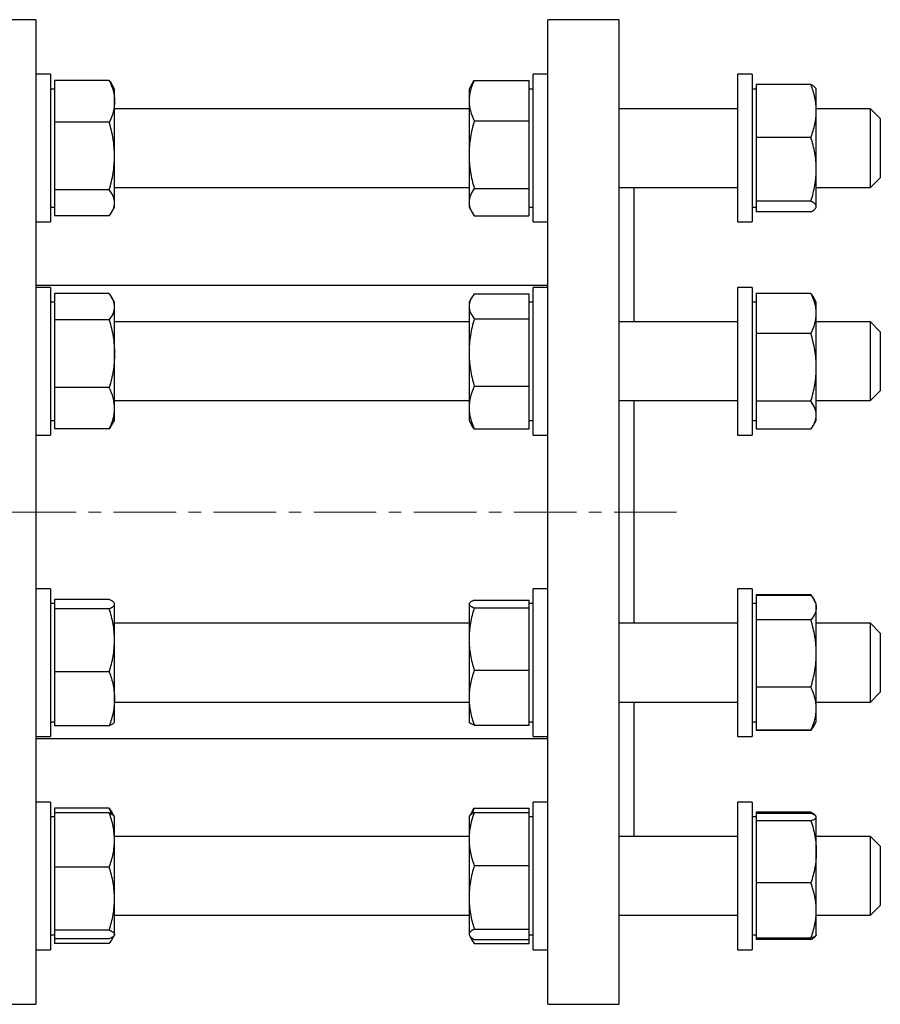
# Model space of a CAD drawing. Header units: millimetres. Extents: x 51 to 706, y 48 to 710.
# Tile 5 of 5: x 532 to 706, y 498 to 698. Entities that reach past the tile are written whole.
import ezdxf

# ---------------------------------------------------------------- set-up
doc = ezdxf.new("R2010")
doc.units = ezdxf.units.MM
doc.linetypes.add('CENTERX2', pattern=[20.32, 12.7, -2.54, 2.54, -2.54])
doc.layers.add('FORMAT', color=7, linetype='Continuous')

msp = doc.modelspace()

# ---------------------------------------------------------------- linework, layer by layer
at = {"color": 7, "linetype": 'Continuous', "lineweight": 25}
for p, q in [((534.94, 698.38), (522.94, 698.38)), ((534.94, 698.38), (534.94, 498.38)), ((653.4, 698.38), (638.9, 698.38)), ((638.9, 598.38), (638.9, 698.38)), ((653.4, 598.38), (653.4, 698.38)), ((537.94, 687.29), (534.94, 687.29)), ((537.94, 687.29), (537.94, 681.74)), ((538.74, 686.02), (538.74, 681.79)), ((549.86, 686.02), (538.74, 686.02)), ((623.97, 686.06), (635.1, 686.06)), ((635.1, 681.95), (635.1, 686.06)), ((638.9, 687.29), (635.9, 687.29)), ((635.9, 657.29), (635.9, 687.29)), ((680.4, 687.29), (677.4, 687.29)), ((677.4, 687.29), (677.4, 661.35)), ((680.4, 687.29), (680.4, 661.35)), ((538.74, 684.29), (537.94, 684.29)), ((550.94, 684.29), (550.37, 685.26)), ((550.94, 681.79), (550.94, 684.29)), ((623.53, 685.39), (622.9, 684.29)), ((622.9, 684.29), (622.9, 681.95)), ((635.9, 684.29), (635.1, 684.29)), ((681.2, 684.29), (680.4, 684.29)), ((681.2, 685.23), (681.2, 679.85)), ((692.33, 685.23), (681.2, 685.23)), ((693.4, 684.29), (693.31, 684.44)), ((693.4, 679.85), (693.4, 684.29)), ((537.94, 681.74), (537.94, 657.29)), ((538.74, 681.79), (538.74, 677.55)), ((550.94, 670.68), (550.94, 681.79)), ((622.9, 680.29), (550.94, 680.29)), ((622.9, 681.95), (622.9, 670.96)), ((635.1, 677.84), (635.1, 681.95)), ((677.4, 680.29), (653.4, 680.29)), ((704.4, 680.29), (693.4, 680.29)), ((706.4, 678.29), (704.4, 680.29)), ((704.4, 664.29), (704.4, 680.29)), ((681.2, 679.85), (681.2, 674.46)), ((693.4, 667.99), (693.4, 679.85)), ((706.4, 678.29), (706.4, 666.29)), ((538.74, 677.55), (538.74, 670.68)), ((549.86, 677.55), (538.74, 677.55)), ((623.97, 677.84), (635.1, 677.84)), ((635.1, 670.96), (635.1, 677.84)), ((692.33, 674.46), (681.2, 674.46)), ((681.2, 674.46), (681.2, 667.99)), ((538.74, 670.68), (538.74, 663.82)), ((550.94, 661.19), (550.94, 670.68)), ((622.9, 670.96), (622.9, 661.3)), ((635.1, 664.07), (635.1, 670.96)), ((681.2, 667.99), (681.2, 661.53)), ((693.4, 660.44), (693.4, 667.99)), ((704.4, 664.29), (706.4, 666.29)), ((550.94, 664.29), (622.9, 664.29)), ((623.97, 664.07), (635.1, 664.07)), ((635.1, 661.3), (635.1, 664.07)), ((653.4, 664.29), (677.4, 664.29)), ((656.4, 637), (656.4, 664.29)), ((693.4, 664.29), (704.4, 664.29)), ((549.86, 663.82), (538.74, 663.82)), ((538.74, 663.82), (538.74, 661.19)), ((537.94, 660.29), (538.74, 660.29)), ((538.74, 661.19), (538.74, 658.56)), ((550.37, 659.32), (550.94, 660.29)), ((550.94, 660.29), (550.94, 661.19)), ((622.9, 661.3), (622.9, 660.29)), ((622.9, 660.29), (623.53, 659.19)), ((635.1, 658.52), (635.1, 661.3)), ((635.1, 660.29), (635.9, 660.29)), ((677.4, 661.35), (677.4, 657.29)), ((680.4, 661.35), (680.4, 657.29)), ((680.4, 660.29), (681.2, 660.29)), ((692.33, 661.53), (681.2, 661.53)), ((681.2, 661.53), (681.2, 660.44)), ((681.2, 660.44), (681.2, 659.35)), ((693.31, 660.14), (693.4, 660.29)), ((693.4, 660.29), (693.4, 660.44)), ((549.86, 658.56), (538.74, 658.56)), ((623.97, 658.52), (635.1, 658.52)), ((692.33, 659.35), (681.2, 659.35)), ((534.94, 657.29), (537.94, 657.29)), ((635.9, 657.29), (638.9, 657.29)), ((677.4, 657.29), (680.4, 657.29)), ((638.9, 644.38), (534.94, 644.38)), ((537.94, 644), (534.94, 644)), ((537.94, 644), (537.94, 627.44)), ((538.74, 642.74), (538.74, 640.07)), ((549.86, 642.74), (538.74, 642.74)), ((550.94, 641), (550.35, 642)), ((623.97, 642.7), (635.1, 642.7)), ((635.1, 640.17), (635.1, 642.7)), ((638.9, 644), (635.9, 644)), ((635.9, 614), (635.9, 644)), ((680.4, 644), (677.4, 644)), ((677.4, 644), (677.4, 614)), ((680.4, 644), (680.4, 614)), ((681.2, 642.78), (681.2, 638.71)), ((692.33, 642.78), (681.2, 642.78)), ((693.4, 641), (692.74, 642.14)), ((538.74, 641), (537.94, 641)), ((538.74, 640.07), (538.74, 637.39)), ((550.94, 640.07), (550.94, 641)), ((550.94, 630.52), (550.94, 640.07)), ((623.41, 641.88), (622.9, 641)), ((622.9, 641), (622.9, 640.17)), ((622.9, 640.17), (622.9, 630.79)), ((635.9, 641), (635.1, 641)), ((635.1, 637.64), (635.1, 640.17)), ((681.2, 641), (680.4, 641)), ((693.4, 638.71), (693.4, 641)), ((681.2, 638.71), (681.2, 634.64)), ((693.4, 627.75), (693.4, 638.71)), ((538.74, 637.39), (538.74, 630.52)), ((549.86, 637.39), (538.74, 637.39)), ((622.9, 637), (550.94, 637)), ((623.97, 637.64), (635.1, 637.64)), ((635.1, 630.79), (635.1, 637.64)), ((677.4, 637), (653.4, 637)), ((704.4, 637), (693.4, 637)), ((706.4, 635), (704.4, 637)), ((704.4, 621), (704.4, 637)), ((681.2, 634.64), (681.2, 627.75)), ((692.33, 634.64), (681.2, 634.64)), ((706.4, 635), (706.4, 623)), ((538.74, 630.52), (538.74, 623.65)), ((550.94, 619.45), (550.94, 630.52)), ((622.9, 630.79), (622.9, 619.62)), ((635.1, 623.94), (635.1, 630.79)), ((537.94, 627.44), (537.94, 614)), ((681.2, 627.75), (681.2, 620.86)), ((693.4, 618.03), (693.4, 627.75)), ((549.86, 623.65), (538.74, 623.65)), ((538.74, 623.65), (538.74, 619.45)), ((623.97, 623.94), (635.1, 623.94)), ((635.1, 619.62), (635.1, 623.94)), ((704.4, 621), (706.4, 623)), ((550.94, 621), (622.9, 621)), ((653.4, 621), (677.4, 621)), ((656.4, 598.38), (656.4, 621)), ((692.33, 620.86), (681.2, 620.86)), ((681.2, 620.86), (681.2, 618.03)), ((693.4, 621), (704.4, 621)), ((538.74, 619.45), (538.74, 615.25)), ((550.94, 617), (550.94, 619.45)), ((622.9, 619.62), (622.9, 617)), ((635.1, 615.3), (635.1, 619.62)), ((681.2, 618.03), (681.2, 615.21)), ((693.4, 617), (693.4, 618.03)), ((537.94, 617), (538.74, 617)), ((550.35, 615.99), (550.94, 617)), ((622.9, 617), (623.41, 616.11)), ((635.1, 617), (635.9, 617)), ((680.4, 617), (681.2, 617)), ((692.74, 615.86), (693.4, 617)), ((549.86, 615.25), (538.74, 615.25)), ((623.97, 615.3), (635.1, 615.3)), ((692.33, 615.21), (681.2, 615.21)), ((534.94, 614), (537.94, 614)), ((635.9, 614), (638.9, 614)), ((677.4, 614), (680.4, 614)), ((638.9, 498.38), (638.9, 598.38)), ((653.4, 498.38), (653.4, 598.38)), ((656.4, 575.77), (656.4, 598.38)), ((537.94, 582.77), (534.94, 582.77)), ((537.94, 582.77), (537.94, 556.12)), ((638.9, 582.77), (635.9, 582.77)), ((635.9, 578.75), (635.9, 582.77)), ((680.4, 582.77), (677.4, 582.77)), ((677.4, 582.77), (677.4, 552.77)), ((680.4, 582.77), (680.4, 552.77)), ((538.74, 580.59), (538.74, 579.66)), ((549.86, 580.59), (538.74, 580.59)), ((623.97, 580.46), (635.1, 580.46)), ((635.1, 579.69), (635.1, 580.46)), ((681.2, 581.55), (681.2, 581.45)), ((692.33, 581.55), (681.2, 581.55)), ((681.2, 581.45), (681.2, 578.97)), ((692.33, 581.45), (681.2, 581.45)), ((692.44, 581.31), (692.33, 581.55)), ((693.4, 579.77), (692.91, 580.62)), ((538.74, 579.77), (537.94, 579.77)), ((538.74, 579.66), (538.74, 578.73)), ((538.74, 578.73), (538.74, 572.32)), ((549.86, 578.73), (538.74, 578.73)), ((550.94, 579.77), (550.87, 579.88)), ((550.94, 579.66), (550.94, 579.77)), ((550.94, 572.32), (550.94, 579.66)), ((622.94, 579.84), (622.9, 579.77)), ((622.9, 579.77), (622.9, 579.69)), ((622.9, 579.69), (622.9, 572.57)), ((623.97, 578.92), (635.1, 578.92)), ((635.9, 579.77), (635.1, 579.77)), ((635.1, 578.92), (635.1, 579.69)), ((635.1, 572.57), (635.1, 578.92)), ((635.9, 552.77), (635.9, 578.75)), ((681.2, 579.77), (680.4, 579.77)), ((681.2, 578.97), (681.2, 576.49)), ((693.4, 578.97), (693.4, 579.77)), ((693.4, 569.65), (693.4, 578.97)), ((681.2, 576.49), (681.2, 569.65)), ((692.33, 576.49), (681.2, 576.49)), ((622.9, 575.77), (550.94, 575.77)), ((677.4, 575.77), (653.4, 575.77)), ((704.4, 575.77), (693.4, 575.77)), ((706.4, 573.77), (704.4, 575.77)), ((704.4, 559.77), (704.4, 575.77)), ((538.74, 572.32), (538.74, 565.91)), ((550.94, 560.43), (550.94, 572.32)), ((622.9, 572.57), (622.9, 560.65)), ((635.1, 566.23), (635.1, 572.57)), ((706.4, 573.77), (706.4, 561.77)), ((681.2, 569.65), (681.2, 562.81)), ((693.4, 558.44), (693.4, 569.65)), ((623.97, 566.23), (635.1, 566.23)), ((635.1, 560.65), (635.1, 566.23)), ((549.86, 565.91), (538.74, 565.91)), ((538.74, 565.91), (538.74, 560.43)), ((692.33, 562.81), (681.2, 562.81)), ((681.2, 562.81), (681.2, 558.44)), ((538.74, 560.43), (538.74, 554.95)), ((550.94, 555.77), (550.94, 560.43)), ((622.9, 560.65), (622.9, 555.77)), ((635.1, 555.07), (635.1, 560.65)), ((704.4, 559.77), (706.4, 561.77)), ((550.94, 559.77), (622.9, 559.77)), ((653.4, 559.77), (677.4, 559.77)), ((656.4, 532.47), (656.4, 559.77)), ((681.2, 558.44), (681.2, 554.08)), ((693.4, 559.77), (704.4, 559.77)), ((693.4, 555.77), (693.4, 558.44)), ((537.94, 556.12), (537.94, 552.77)), ((537.94, 555.77), (538.74, 555.77)), ((549.86, 554.95), (538.74, 554.95)), ((550.87, 555.66), (550.94, 555.77)), ((622.9, 555.77), (622.94, 555.69)), ((623.97, 555.07), (635.1, 555.07)), ((635.1, 555.77), (635.9, 555.77)), ((680.4, 555.77), (681.2, 555.77)), ((692.33, 554.08), (681.2, 554.08)), ((681.2, 554.08), (681.2, 553.98)), ((692.74, 554.63), (692.91, 554.91)), ((692.91, 554.91), (693.4, 555.77)), ((534.94, 552.77), (537.94, 552.77)), ((534.94, 552.38), (638.9, 552.38)), ((635.9, 552.77), (638.9, 552.77)), ((677.4, 552.77), (680.4, 552.77)), ((692.33, 553.98), (681.2, 553.98)), ((537.94, 539.47), (534.94, 539.47)), ((537.94, 539.47), (537.94, 509.47)), ((538.74, 538.2), (538.74, 537.25)), ((549.86, 538.2), (538.74, 538.2)), ((623.97, 538.24), (635.1, 538.24)), ((635.1, 537.37), (635.1, 538.24)), ((638.9, 539.47), (635.9, 539.47)), ((635.9, 525.01), (635.9, 539.47)), ((680.4, 539.47), (677.4, 539.47)), ((677.4, 539.47), (677.4, 509.47)), ((680.4, 539.47), (680.4, 509.47)), ((538.74, 536.47), (537.94, 536.47)), ((538.74, 537.25), (538.74, 531.74)), ((549.86, 537.25), (538.74, 537.25)), ((550.88, 536.57), (550.37, 537.44)), ((550.94, 536.47), (550.88, 536.57)), ((550.94, 531.74), (550.94, 536.47)), ((622.98, 536.61), (622.9, 536.47)), ((622.9, 536.47), (622.9, 531.96)), ((623.53, 537.57), (622.98, 536.61)), ((623.97, 537.37), (635.1, 537.37)), ((635.1, 531.96), (635.1, 537.37)), ((635.9, 536.47), (635.1, 536.47)), ((681.2, 536.47), (680.4, 536.47)), ((681.2, 537.41), (681.2, 537.13)), ((692.33, 537.41), (681.2, 537.41)), ((681.2, 537.13), (681.2, 536.41)), ((692.33, 537.13), (681.2, 537.13)), ((681.2, 536.41), (681.2, 535.68)), ((692.44, 537.08), (692.33, 537.41)), ((693.35, 536.55), (693.31, 536.62)), ((693.4, 536.47), (693.36, 536.54)), ((693.4, 536.41), (693.4, 536.47)), ((693.4, 529.36), (693.4, 536.41)), ((681.2, 535.68), (681.2, 529.36)), ((692.33, 535.68), (681.2, 535.68)), ((622.9, 532.47), (550.94, 532.47)), ((677.4, 532.47), (653.4, 532.47)), ((704.4, 532.47), (693.4, 532.47)), ((706.4, 530.47), (704.4, 532.47)), ((704.4, 516.47), (704.4, 532.47)), ((538.74, 531.74), (538.74, 526.23)), ((550.94, 519.84), (550.94, 531.74)), ((622.9, 531.96), (622.9, 520.1)), ((635.1, 526.55), (635.1, 531.96)), ((706.4, 530.47), (706.4, 518.47)), ((681.2, 529.36), (681.2, 523.03)), ((693.4, 517.42), (693.4, 529.36)), ((549.86, 526.23), (538.74, 526.23)), ((538.74, 526.23), (538.74, 519.84)), ((623.97, 526.55), (635.1, 526.55)), ((635.1, 520.1), (635.1, 526.55)), ((635.9, 509.47), (635.9, 525.01)), ((692.33, 523.03), (681.2, 523.03)), ((681.2, 523.03), (681.2, 517.42)), ((622.9, 520.1), (622.9, 512.61)), ((635.1, 513.64), (635.1, 520.1)), ((538.74, 519.84), (538.74, 513.45)), ((550.94, 512.57), (550.94, 519.84)), ((704.4, 516.47), (706.4, 518.47)), ((550.94, 516.47), (622.9, 516.47)), ((653.4, 516.47), (677.4, 516.47)), ((681.2, 517.42), (681.2, 511.81)), ((693.4, 512.47), (693.4, 517.42)), ((693.4, 516.47), (704.4, 516.47)), ((537.94, 512.47), (538.74, 512.47)), ((549.86, 513.45), (538.74, 513.45)), ((538.74, 513.45), (538.74, 512.57)), ((538.74, 512.57), (538.74, 511.69)), ((550.37, 511.5), (550.86, 512.35)), ((550.88, 512.37), (550.94, 512.47)), ((550.94, 512.47), (550.94, 512.57)), ((622.9, 512.61), (622.9, 512.47)), ((622.9, 512.47), (622.98, 512.33)), ((622.98, 512.33), (623.53, 511.37)), ((623.97, 513.64), (635.1, 513.64)), ((635.1, 512.61), (635.1, 513.64)), ((635.1, 511.57), (635.1, 512.61)), ((635.1, 512.47), (635.9, 512.47)), ((680.4, 512.47), (681.2, 512.47)), ((693.31, 512.32), (693.36, 512.4)), ((693.36, 512.4), (693.4, 512.47)), ((549.86, 511.69), (538.74, 511.69)), ((538.74, 511.69), (538.74, 510.74)), ((549.86, 510.74), (538.74, 510.74)), ((623.97, 511.57), (635.1, 511.57)), ((623.97, 510.7), (635.1, 510.7)), ((635.1, 510.7), (635.1, 511.57)), ((692.33, 511.81), (681.2, 511.81)), ((681.2, 511.81), (681.2, 511.53)), ((692.33, 511.53), (681.2, 511.53)), ((534.94, 509.47), (537.94, 509.47)), ((635.9, 509.47), (638.9, 509.47)), ((677.4, 509.47), (680.4, 509.47)), ((522.94, 498.38), (534.94, 498.38)), ((638.9, 498.38), (653.4, 498.38))]:
    msp.add_line(p, q, dxfattribs=at)
for points, knots in [([(549.86, 686.02), (550.19, 685.33), (550.46, 684.63), (550.83, 683.21), (550.94, 682.5), (550.94, 681.79)], [0, 0, 0, 0, 0.5, 0.5, 1, 1, 1, 1]), ([(549.86, 686.02), (549.97, 685.88), (550.16, 685.63), (550.31, 685.37), (550.37, 685.26)], [0, 0, 0, 0, 0.56101, 1, 1, 1, 1]), ([(623.97, 686.06), (623.65, 685.39), (623.37, 684.71), (623, 683.34), (622.9, 682.65), (622.9, 681.95)], [0, 0, 0, 0, 0.5, 0.5, 1, 1, 1, 1]), ([(623.54, 685.39), (623.58, 685.47), (623.71, 685.7), (623.87, 685.92), (623.97, 686.06)], [0, 0, 0, 0, 0.36628, 1, 1, 1, 1]), ([(693.4, 679.85), (693.4, 680.3), (693.37, 680.76), (693.28, 681.67), (693.2, 682.12), (692.92, 683.47), (692.65, 684.35), (692.33, 685.23)], [0, 0, 0, 0, 0.25, 0.25, 0.5, 0.5, 1, 1, 1, 1]), ([(692.33, 685.23), (692.43, 685.17), (692.64, 685.05), (692.9, 684.88), (693.11, 684.7), (693.25, 684.55), (693.29, 684.47), (693.3, 684.44)], [0, 0, 0, 0, 0.226599, 0.453262, 0.679807, 0.910631, 1, 1, 1, 1]), ([(550.94, 681.79), (550.94, 681.43), (550.91, 681.07), (550.81, 680.35), (550.74, 679.99), (550.46, 678.93), (550.19, 678.23), (549.86, 677.55)], [0, 0, 0, 0, 0.25, 0.25, 0.5, 0.5, 1, 1, 1, 1]), ([(622.9, 681.95), (622.9, 681.6), (622.92, 681.26), (623.02, 680.56), (623.1, 680.21), (623.38, 679.18), (623.65, 678.51), (623.97, 677.84)], [0, 0, 0, 0, 0.25, 0.25, 0.5, 0.5, 1, 1, 1, 1]), ([(692.33, 674.46), (692.65, 675.34), (692.92, 676.23), (693.3, 678.02), (693.4, 678.93), (693.4, 679.85)], [0, 0, 0, 0, 0.5, 0.5, 1, 1, 1, 1]), ([(550.94, 670.68), (550.94, 671.27), (550.91, 671.85), (550.81, 673.01), (550.74, 673.58), (550.46, 675.3), (550.19, 676.43), (549.86, 677.55)], [0, 0, 0, 0, 0.25, 0.25, 0.5, 0.5, 1, 1, 1, 1]), ([(623.97, 677.84), (623.64, 676.72), (623.37, 675.58), (623, 673.29), (622.9, 672.13), (622.9, 670.96)], [0, 0, 0, 0, 0.5, 0.5, 1, 1, 1, 1]), ([(693.4, 667.99), (693.4, 668.54), (693.37, 669.09), (693.28, 670.19), (693.2, 670.74), (692.92, 672.36), (692.65, 673.42), (692.33, 674.46)], [0, 0, 0, 0, 0.25, 0.25, 0.5, 0.5, 1, 1, 1, 1]), ([(549.86, 663.82), (550.19, 664.94), (550.46, 666.07), (550.83, 668.36), (550.94, 669.51), (550.94, 670.68)], [0, 0, 0, 0, 0.5, 0.5, 1, 1, 1, 1]), ([(622.9, 670.96), (622.9, 670.37), (622.92, 669.79), (623.02, 668.63), (623.1, 668.05), (623.38, 666.33), (623.64, 665.2), (623.97, 664.07)], [0, 0, 0, 0, 0.25, 0.25, 0.5, 0.5, 1, 1, 1, 1]), ([(692.33, 661.53), (692.65, 662.58), (692.93, 663.66), (693.3, 665.82), (693.4, 666.9), (693.4, 667.99)], [0, 0, 0, 0, 0.5, 0.5, 1, 1, 1, 1]), ([(623.97, 664.07), (623.64, 663.62), (623.37, 663.16), (623, 662.24), (622.9, 661.77), (622.9, 661.3)], [0, 0, 0, 0, 0.5, 0.5, 1, 1, 1, 1]), ([(550.94, 661.19), (550.94, 661.41), (550.91, 661.64), (550.81, 662.08), (550.74, 662.3), (550.46, 662.96), (550.19, 663.39), (549.86, 663.82)], [0, 0, 0, 0, 0.25, 0.25, 0.5, 0.5, 1, 1, 1, 1]), ([(549.86, 658.56), (550.19, 658.99), (550.46, 659.42), (550.83, 660.3), (550.94, 660.74), (550.94, 661.19)], [0, 0, 0, 0, 0.5, 0.5, 1, 1, 1, 1]), ([(622.9, 661.3), (622.9, 661.06), (622.92, 660.82), (623.02, 660.36), (623.1, 660.12), (623.38, 659.43), (623.64, 658.97), (623.97, 658.52)], [0, 0, 0, 0, 0.25, 0.25, 0.5, 0.5, 1, 1, 1, 1]), ([(693.4, 660.44), (693.4, 660.53), (693.37, 660.62), (693.28, 660.81), (693.2, 660.9), (692.92, 661.17), (692.65, 661.35), (692.33, 661.53)], [0, 0, 0, 0, 0.25, 0.25, 0.5, 0.5, 1, 1, 1, 1]), ([(692.33, 659.35), (692.65, 659.53), (692.92, 659.71), (693.3, 660.07), (693.4, 660.25), (693.4, 660.44)], [0, 0, 0, 0, 0.5, 0.5, 1, 1, 1, 1]), ([(550.94, 640.07), (550.94, 640.29), (550.91, 640.52), (550.81, 640.97), (550.74, 641.2), (550.46, 641.86), (550.19, 642.3), (549.86, 642.74)], [0, 0, 0, 0, 0.25, 0.25, 0.5, 0.5, 1, 1, 1, 1]), ([(623.97, 642.7), (623.64, 642.28), (623.37, 641.87), (623, 641.02), (622.9, 640.6), (622.9, 640.17)], [0, 0, 0, 0, 0.5, 0.5, 1, 1, 1, 1]), ([(693.4, 638.71), (693.4, 639.05), (693.37, 639.4), (693.28, 640.09), (693.2, 640.43), (692.92, 641.44), (692.65, 642.11), (692.33, 642.78)], [0, 0, 0, 0, 0.25, 0.25, 0.5, 0.5, 1, 1, 1, 1]), ([(692.33, 642.78), (692.44, 642.61), (692.59, 642.4), (692.71, 642.18), (692.74, 642.13)], [0, 0, 0, 0, 0.784863, 1, 1, 1, 1]), ([(549.86, 637.39), (550.19, 637.83), (550.46, 638.27), (550.83, 639.16), (550.94, 639.61), (550.94, 640.07)], [0, 0, 0, 0, 0.5, 0.5, 1, 1, 1, 1]), ([(622.9, 640.17), (622.9, 639.96), (622.92, 639.74), (623.02, 639.31), (623.1, 639.1), (623.38, 638.47), (623.64, 638.06), (623.97, 637.64)], [0, 0, 0, 0, 0.25, 0.25, 0.5, 0.5, 1, 1, 1, 1]), ([(692.33, 634.64), (692.65, 635.3), (692.92, 635.97), (693.3, 637.33), (693.4, 638.01), (693.4, 638.71)], [0, 0, 0, 0, 0.5, 0.5, 1, 1, 1, 1]), ([(549.86, 637.39), (550.19, 636.27), (550.46, 635.13), (550.83, 632.84), (550.94, 631.68), (550.94, 630.52)], [0, 0, 0, 0, 0.5, 0.5, 1, 1, 1, 1]), ([(623.97, 637.64), (623.65, 636.53), (623.37, 635.39), (623, 633.1), (622.9, 631.95), (622.9, 630.79)], [0, 0, 0, 0, 0.5, 0.5, 1, 1, 1, 1]), ([(693.4, 627.75), (693.4, 628.33), (693.37, 628.92), (693.28, 630.08), (693.2, 630.66), (692.92, 632.38), (692.65, 633.51), (692.33, 634.64)], [0, 0, 0, 0, 0.25, 0.25, 0.5, 0.5, 1, 1, 1, 1]), ([(550.94, 630.52), (550.94, 629.94), (550.91, 629.36), (550.81, 628.19), (550.74, 627.61), (550.46, 625.89), (550.19, 624.76), (549.86, 623.65)], [0, 0, 0, 0, 0.25, 0.25, 0.5, 0.5, 1, 1, 1, 1]), ([(622.9, 630.79), (622.9, 630.21), (622.92, 629.63), (623.02, 628.47), (623.1, 627.89), (623.38, 626.17), (623.65, 625.05), (623.97, 623.94)], [0, 0, 0, 0, 0.25, 0.25, 0.5, 0.5, 1, 1, 1, 1]), ([(692.33, 620.86), (692.65, 621.98), (692.92, 623.12), (693.3, 625.41), (693.4, 626.57), (693.4, 627.75)], [0, 0, 0, 0, 0.5, 0.5, 1, 1, 1, 1]), ([(550.94, 619.45), (550.94, 619.81), (550.91, 620.16), (550.81, 620.87), (550.74, 621.22), (550.46, 622.27), (550.19, 622.96), (549.86, 623.65)], [0, 0, 0, 0, 0.25, 0.25, 0.5, 0.5, 1, 1, 1, 1]), ([(623.97, 623.94), (623.64, 623.24), (623.37, 622.52), (623, 621.08), (622.9, 620.36), (622.9, 619.62)], [0, 0, 0, 0, 0.5, 0.5, 1, 1, 1, 1]), ([(693.4, 618.03), (693.4, 618.27), (693.37, 618.51), (693.28, 618.99), (693.2, 619.23), (692.92, 619.94), (692.65, 620.4), (692.33, 620.86)], [0, 0, 0, 0, 0.25, 0.25, 0.5, 0.5, 1, 1, 1, 1]), ([(549.86, 615.25), (550.19, 615.94), (550.46, 616.63), (550.83, 618.03), (550.94, 618.73), (550.94, 619.45)], [0, 0, 0, 0, 0.5, 0.5, 1, 1, 1, 1]), ([(622.9, 619.62), (622.9, 619.25), (622.92, 618.88), (623.02, 618.15), (623.1, 617.79), (623.38, 616.71), (623.64, 616), (623.97, 615.3)], [0, 0, 0, 0, 0.25, 0.25, 0.5, 0.5, 1, 1, 1, 1]), ([(692.33, 615.21), (692.65, 615.67), (692.93, 616.14), (693.3, 617.08), (693.4, 617.56), (693.4, 618.03)], [0, 0, 0, 0, 0.5, 0.5, 1, 1, 1, 1]), ([(623.97, 615.3), (623.87, 615.43), (623.66, 615.7), (623.49, 615.97), (623.41, 616.11)], [0, 0, 0, 0, 0.504991, 1, 1, 1, 1]), ([(550.35, 615.99), (550.29, 615.88), (550.14, 615.63), (549.96, 615.39), (549.86, 615.25)], [0, 0, 0, 0, 0.441648, 1, 1, 1, 1]), ([(550.94, 579.66), (550.94, 579.74), (550.91, 579.82), (550.81, 579.97), (550.74, 580.05), (550.46, 580.28), (550.19, 580.43), (549.86, 580.59)], [0, 0, 0, 0, 0.25, 0.25, 0.5, 0.5, 1, 1, 1, 1]), ([(623.97, 580.46), (623.64, 580.34), (623.37, 580.21), (623, 579.95), (622.9, 579.82), (622.9, 579.69)], [0, 0, 0, 0, 0.5, 0.5, 1, 1, 1, 1]), ([(692.33, 581.55), (692.41, 581.43), (692.56, 581.22), (692.68, 581), (692.74, 580.9)], [0, 0, 0, 0, 0.55365, 1, 1, 1, 1]), ([(692.33, 581.45), (692.65, 581.05), (692.93, 580.63), (693.3, 579.81), (693.4, 579.39), (693.4, 578.97)], [0, 0, 0, 0, 0.5, 0.5, 1, 1, 1, 1]), ([(549.86, 578.73), (550.19, 578.88), (550.46, 579.03), (550.83, 579.34), (550.94, 579.5), (550.94, 579.66)], [0, 0, 0, 0, 0.5, 0.5, 1, 1, 1, 1]), ([(550.94, 572.32), (550.94, 572.86), (550.91, 573.41), (550.81, 574.49), (550.74, 575.03), (550.46, 576.63), (550.19, 577.68), (549.86, 578.73)], [0, 0, 0, 0, 0.25, 0.25, 0.5, 0.5, 1, 1, 1, 1]), ([(622.9, 579.69), (622.9, 579.63), (622.92, 579.56), (623.02, 579.43), (623.1, 579.37), (623.38, 579.17), (623.64, 579.05), (623.97, 578.92)], [0, 0, 0, 0, 0.25, 0.25, 0.5, 0.5, 1, 1, 1, 1]), ([(623.97, 578.92), (623.64, 577.88), (623.37, 576.84), (623, 574.72), (622.9, 573.66), (622.9, 572.57)], [0, 0, 0, 0, 0.5, 0.5, 1, 1, 1, 1]), ([(693.4, 578.97), (693.4, 578.76), (693.37, 578.55), (693.28, 578.13), (693.2, 577.92), (692.92, 577.3), (692.65, 576.89), (692.33, 576.49)], [0, 0, 0, 0, 0.25, 0.25, 0.5, 0.5, 1, 1, 1, 1]), ([(693.4, 569.65), (693.4, 570.23), (693.37, 570.81), (693.28, 571.97), (693.2, 572.54), (692.92, 574.25), (692.65, 575.37), (692.33, 576.49)], [0, 0, 0, 0, 0.25, 0.25, 0.5, 0.5, 1, 1, 1, 1]), ([(549.86, 565.91), (550.19, 566.96), (550.46, 568.01), (550.83, 570.15), (550.94, 571.23), (550.94, 572.32)], [0, 0, 0, 0, 0.5, 0.5, 1, 1, 1, 1]), ([(622.9, 572.57), (622.9, 572.04), (622.92, 571.49), (623.02, 570.42), (623.1, 569.89), (623.38, 568.31), (623.64, 567.26), (623.97, 566.23)], [0, 0, 0, 0, 0.25, 0.25, 0.5, 0.5, 1, 1, 1, 1]), ([(692.33, 562.81), (692.65, 563.92), (692.92, 565.05), (693.3, 567.33), (693.4, 568.48), (693.4, 569.65)], [0, 0, 0, 0, 0.5, 0.5, 1, 1, 1, 1]), ([(623.97, 566.23), (623.65, 565.32), (623.37, 564.39), (623, 562.53), (622.9, 561.59), (622.9, 560.65)], [0, 0, 0, 0, 0.5, 0.5, 1, 1, 1, 1]), ([(549.86, 565.91), (550.19, 565.02), (550.46, 564.1), (550.83, 562.27), (550.94, 561.35), (550.94, 560.43)], [0, 0, 0, 0, 0.5, 0.5, 1, 1, 1, 1]), ([(693.4, 558.44), (693.4, 558.81), (693.37, 559.19), (693.28, 559.92), (693.2, 560.29), (692.92, 561.38), (692.65, 562.09), (692.33, 562.81)], [0, 0, 0, 0, 0.25, 0.25, 0.5, 0.5, 1, 1, 1, 1]), ([(550.94, 560.43), (550.94, 559.96), (550.91, 559.5), (550.81, 558.57), (550.74, 558.1), (550.46, 556.73), (550.19, 555.83), (549.86, 554.95)], [0, 0, 0, 0, 0.25, 0.25, 0.5, 0.5, 1, 1, 1, 1]), ([(622.9, 560.65), (622.9, 560.18), (622.92, 559.7), (623.02, 558.75), (623.1, 558.28), (623.38, 556.89), (623.65, 555.97), (623.97, 555.07)], [0, 0, 0, 0, 0.25, 0.25, 0.5, 0.5, 1, 1, 1, 1]), ([(692.33, 554.08), (692.65, 554.79), (692.92, 555.51), (693.3, 556.97), (693.4, 557.7), (693.4, 558.44)], [0, 0, 0, 0, 0.5, 0.5, 1, 1, 1, 1]), ([(550.87, 555.66), (550.84, 555.61), (550.78, 555.52), (550.62, 555.38), (550.41, 555.23), (550.16, 555.09), (549.96, 554.99), (549.86, 554.95)], [0, 0, 0, 0, 0.190334, 0.390011, 0.593297, 0.796674, 1, 1, 1, 1]), ([(623.97, 555.07), (623.87, 555.11), (623.66, 555.19), (623.4, 555.32), (623.18, 555.45), (623.03, 555.57), (622.97, 555.65), (622.95, 555.69)], [0, 0, 0, 0, 0.204073, 0.408203, 0.612227, 0.820104, 1, 1, 1, 1]), ([(692.9, 554.91), (692.83, 554.79), (692.66, 554.51), (692.44, 554.23), (692.33, 554.08)], [0, 0, 0, 0, 0.4608718, 1, 1, 1, 1]), ([(692.33, 553.98), (692.44, 554.15), (692.63, 554.42), (692.77, 554.69), (692.82, 554.78)], [0, 0, 0, 0, 0.632173, 1, 1, 1, 1]), ([(550.36, 537.01), (550.31, 537.15), (550.16, 537.55), (549.98, 537.95), (549.86, 538.2)], [0, 0, 0, 0, 0.358418, 1, 1, 1, 1]), ([(549.86, 538.2), (549.97, 538.06), (550.16, 537.81), (550.31, 537.55), (550.37, 537.44)], [0, 0, 0, 0, 0.56101, 1, 1, 1, 1]), ([(623.97, 538.24), (623.85, 538), (623.67, 537.61), (623.53, 537.22), (623.48, 537.08)], [0, 0, 0, 0, 0.635923, 1, 1, 1, 1]), ([(623.54, 537.57), (623.58, 537.65), (623.71, 537.88), (623.87, 538.1), (623.97, 538.24)], [0, 0, 0, 0, 0.36628, 1, 1, 1, 1]), ([(550.94, 531.74), (550.94, 532.21), (550.91, 532.68), (550.81, 533.61), (550.74, 534.07), (550.46, 535.45), (550.19, 536.35), (549.86, 537.25)], [0, 0, 0, 0, 0.25, 0.25, 0.5, 0.5, 1, 1, 1, 1]), ([(549.86, 537.25), (549.94, 537.22), (550.11, 537.14), (550.35, 537.01), (550.59, 536.87), (550.76, 536.72), (550.85, 536.62), (550.87, 536.58), (550.87, 536.57)], [0, 0, 0, 0, 0.164539, 0.329202, 0.565466, 0.801706, 0.961139, 1, 1, 1, 1]), ([(623.97, 537.37), (623.64, 536.49), (623.37, 535.6), (623, 533.79), (622.9, 532.88), (622.9, 531.96)], [0, 0, 0, 0, 0.5, 0.5, 1, 1, 1, 1]), ([(622.98, 536.61), (623, 536.65), (623.07, 536.75), (623.24, 536.92), (623.48, 537.09), (623.73, 537.24), (623.89, 537.33), (623.97, 537.37)], [0, 0, 0, 0, 0.148423, 0.400675, 0.652955, 0.826406, 1, 1, 1, 1]), ([(692.33, 537.41), (692.43, 537.35), (692.64, 537.23), (692.9, 537.06), (693.11, 536.88), (693.25, 536.73), (693.29, 536.64), (693.3, 536.62)], [0, 0, 0, 0, 0.226599, 0.453262, 0.679807, 0.910631, 1, 1, 1, 1]), ([(693.4, 536.41), (693.4, 536.47), (693.37, 536.53), (693.28, 536.65), (693.2, 536.71), (692.92, 536.89), (692.65, 537.01), (692.33, 537.13)], [0, 0, 0, 0, 0.25, 0.25, 0.5, 0.5, 1, 1, 1, 1]), ([(692.33, 535.68), (692.65, 535.8), (692.92, 535.92), (693.3, 536.16), (693.4, 536.28), (693.4, 536.41)], [0, 0, 0, 0, 0.5, 0.5, 1, 1, 1, 1]), ([(692.33, 535.68), (692.65, 534.65), (692.93, 533.6), (693.3, 531.49), (693.4, 530.42), (693.4, 529.36)], [0, 0, 0, 0, 0.5, 0.5, 1, 1, 1, 1]), ([(549.86, 526.23), (550.19, 527.13), (550.46, 528.04), (550.83, 529.88), (550.94, 530.8), (550.94, 531.74)], [0, 0, 0, 0, 0.5, 0.5, 1, 1, 1, 1]), ([(622.9, 531.96), (622.9, 531.5), (622.92, 531.04), (623.02, 530.13), (623.1, 529.67), (623.38, 528.32), (623.64, 527.43), (623.97, 526.55)], [0, 0, 0, 0, 0.25, 0.25, 0.5, 0.5, 1, 1, 1, 1]), ([(693.4, 529.36), (693.4, 528.82), (693.37, 528.28), (693.28, 527.21), (693.2, 526.67), (692.92, 525.09), (692.65, 524.05), (692.33, 523.03)], [0, 0, 0, 0, 0.25, 0.25, 0.5, 0.5, 1, 1, 1, 1]), ([(550.94, 519.84), (550.94, 520.38), (550.91, 520.93), (550.81, 522), (550.74, 522.54), (550.46, 524.14), (550.19, 525.19), (549.86, 526.23)], [0, 0, 0, 0, 0.25, 0.25, 0.5, 0.5, 1, 1, 1, 1]), ([(623.97, 526.55), (623.64, 525.49), (623.37, 524.43), (623, 522.28), (622.9, 521.19), (622.9, 520.1)], [0, 0, 0, 0, 0.5, 0.5, 1, 1, 1, 1]), ([(693.4, 517.42), (693.4, 517.9), (693.37, 518.37), (693.28, 519.32), (693.2, 519.79), (692.92, 521.19), (692.65, 522.11), (692.33, 523.03)], [0, 0, 0, 0, 0.25, 0.25, 0.5, 0.5, 1, 1, 1, 1]), ([(622.9, 520.1), (622.9, 519.55), (622.92, 519), (623.02, 517.91), (623.1, 517.37), (623.38, 515.76), (623.64, 514.7), (623.97, 513.64)], [0, 0, 0, 0, 0.25, 0.25, 0.5, 0.5, 1, 1, 1, 1]), ([(549.86, 513.45), (550.19, 514.49), (550.46, 515.55), (550.83, 517.68), (550.94, 518.75), (550.94, 519.84)], [0, 0, 0, 0, 0.5, 0.5, 1, 1, 1, 1]), ([(692.33, 511.81), (692.65, 512.73), (692.92, 513.66), (693.3, 515.52), (693.4, 516.47), (693.4, 517.42)], [0, 0, 0, 0, 0.5, 0.5, 1, 1, 1, 1]), ([(549.86, 513.45), (550.19, 513.3), (550.46, 513.16), (550.83, 512.86), (550.94, 512.72), (550.94, 512.57)], [0, 0, 0, 0, 0.5, 0.5, 1, 1, 1, 1]), ([(550.94, 512.57), (550.94, 512.49), (550.91, 512.42), (550.81, 512.27), (550.74, 512.19), (550.46, 511.97), (550.19, 511.83), (549.86, 511.69)], [0, 0, 0, 0, 0.25, 0.25, 0.5, 0.5, 1, 1, 1, 1]), ([(549.86, 510.74), (549.97, 510.88), (550.18, 511.16), (550.43, 511.59), (550.61, 511.92), (550.67, 512.11), (550.69, 512.16)], [0, 0, 0, 0, 0.302923, 0.605933, 0.908784, 1, 1, 1, 1]), ([(623.97, 513.64), (623.65, 513.48), (623.37, 513.3), (623, 512.96), (622.9, 512.78), (622.9, 512.61)], [0, 0, 0, 0, 0.5, 0.5, 1, 1, 1, 1]), ([(622.9, 512.61), (622.9, 512.52), (622.92, 512.43), (623.02, 512.25), (623.1, 512.17), (623.38, 511.91), (623.65, 511.74), (623.97, 511.57)], [0, 0, 0, 0, 0.25, 0.25, 0.5, 0.5, 1, 1, 1, 1]), ([(623.19, 512.09), (623.2, 512.05), (623.26, 511.88), (623.43, 511.55), (623.67, 511.12), (623.87, 510.84), (623.97, 510.7)], [0, 0, 0, 0, 0.071979, 0.381252, 0.690665, 1, 1, 1, 1]), ([(693.36, 512.4), (693.35, 512.39), (693.33, 512.35), (693.24, 512.26), (693.08, 512.15), (692.87, 512.04), (692.62, 511.92), (692.43, 511.85), (692.33, 511.81)], [0, 0, 0, 0, 0.054583, 0.241691, 0.428703, 0.619094, 0.809571, 1, 1, 1, 1]), ([(692.33, 511.53), (692.43, 511.59), (692.64, 511.71), (692.9, 511.89), (693.11, 512.07), (693.26, 512.22), (693.31, 512.32), (693.32, 512.35)], [0, 0, 0, 0, 0.217374, 0.434809, 0.652131, 0.873558, 1, 1, 1, 1])]:
    msp.add_open_spline(points, degree=3, knots=knots, dxfattribs=at)
at = {"layer": 'FORMAT', "linetype": 'CENTERX2', "lineweight": 18}
for p in [(522.94, 598.38), (665.04, 598.38)]:
    msp.add_line(p, (534.94, 598.38), dxfattribs=at)

doc.saveas('drawing.dxf')
